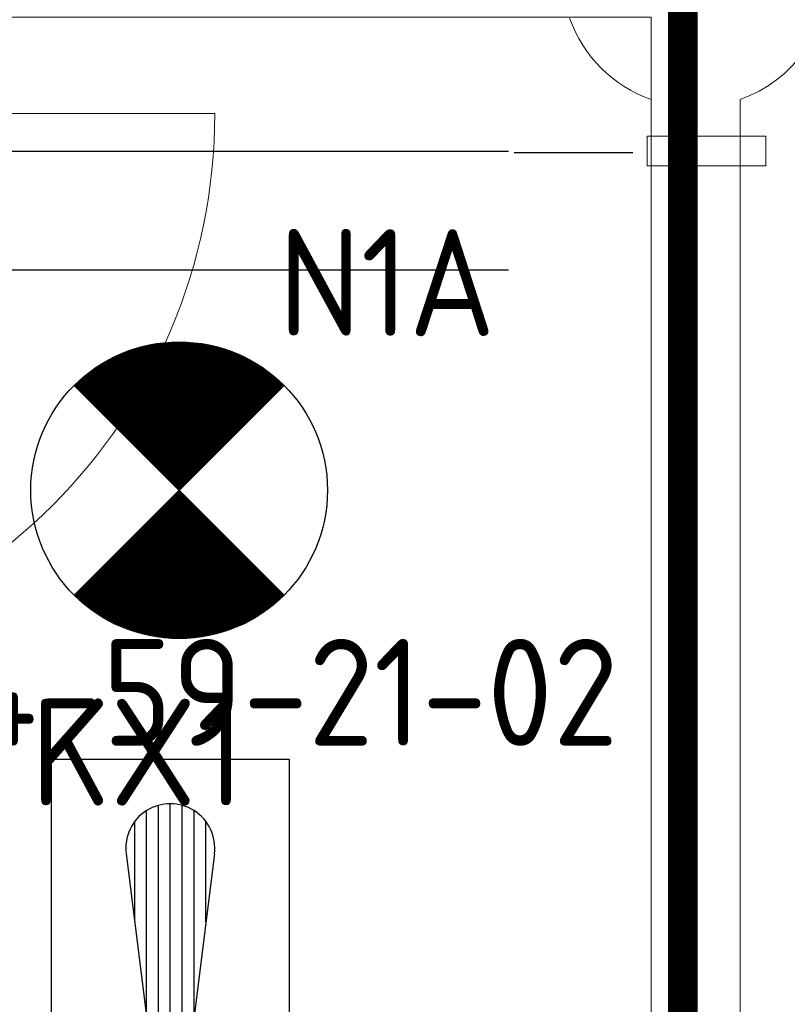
# Model space of a CAD drawing. Header units: millimetres. Extents: x -39149 to 267781, y -2340 to 58540.
# Tile 191 of 244: x 49273 to 50566, y 9963 to 11622. Entities that reach past the tile are written whole.
import ezdxf
from ezdxf.enums import TextEntityAlignment as Align

# ---------------------------------------------------------------- set-up
doc = ezdxf.new("R2010")
doc.units = ezdxf.units.MM
doc.header["$LTSCALE"] = 100
doc.header["$MEASUREMENT"] = 0
doc.linetypes.add('B0605', pattern=[141, 70, -35, 1, -35])
doc.linetypes.add('CENTER', pattern=[20, 12.5, -2.5, 2.5, -2.5])
for name, color, linetype in [('00  Bestaand', 7, 'Continuous'), ('00  Bestaande kolommen', 7, 'Continuous'), ('22 C Binnenwanden', 7, 'Continuous'), ('22 C Binnenwanden Deuren', 7, 'Continuous'), ('45 Plafond', 7, 'Continuous'), ('A Stramien', 7, 'Continuous'), ('AL$1A---_ALGEMEEN--bestaand', 9, 'Continuous'), ('EL6122--_L', 4, 'Continuous'), ('EL6131--_KG', 3, 'Continuous'), ('EL6221--_KRACHT_400', 3, 'Continuous'), ('EL6222--_KRACHT_230', 3, 'Continuous'), ('EL6311--_LICHT_BINNEN', 3, 'Continuous'), ('EL6441--_DATACOM', 3, 'Continuous'), ('EL6511--_BRANDMELD', 3, 'Continuous'), ('INDELING--bestaand', 7, 'Continuous')]:
    doc.layers.add(name, color=color, linetype=linetype)
doc.styles.add('BURO-018', font='isocp.shx', dxfattribs={"height": 180})
doc.styles.add('GENERATED_STYLE_3', font='swiss.ttf', dxfattribs={"width": 0.96})
doc.styles.add('STABICAD-012', font='ISOCP.SHX', dxfattribs={"height": 1.2})
doc.styles.add('STABICAD-018', font='ISOCP.SHX', dxfattribs={"height": 1.8})

# ---------------------------------------------------------------- blocks, each defined once
blk = doc.blocks.new('Slab_119_7', base_point=(34211.5, 612.1))
at = {"layer": '45 Plafond', "color": 8, "linetype": 'Continuous', "lineweight": 0}
blk.add_lwpolyline([(34211.5, 612.1, 0.066229), (50336.5, 5152.1), (50336.5, 11626.8), (48610, 11626.8), (48610, 11625), (43211.5, 11625), (43211.5, 5466.1), (41411.5, 5466.1), (41411.5, 10199.6), (34211.5, 10199.6)], format="xyb", close=True, dxfattribs=at)
blk = doc.blocks.new('Wall_59_7', base_point=(50411.5, 5109.8))
at = {"layer": '00  Bestaand', "color": 8, "linetype": 'Continuous', "lineweight": 0}
for p, q in [((50336.5, 11487.9), (50336.5, 5312.1)), ((50486.5, 5312.1), (50486.5, 11487.9))]:
    blk.add_line(p, q, dxfattribs=at)
blk = doc.blocks.new('Wall_227_7', base_point=(50329.8, 11375.9))
at = {"layer": '00  Bestaand', "color": 8, "linetype": 'Continuous', "lineweight": 0}
for p, q in [((50529.8, 11425.9), (50329.8, 11425.9)), ((50329.8, 11425.9), (50329.8, 11375.9)), ((50529.8, 11375.9), (50529.8, 11425.9)), ((50329.8, 11375.9), (50529.8, 11375.9))]:
    blk.add_line(p, q, dxfattribs=at)
blk = doc.blocks.new('D1a bi h 14_35')
at = {"layer": '22 C Binnenwanden Deuren', "color": 8, "linetype": 'Continuous', "lineweight": 0}
for p, q in [((-467, 0), (-467, 934)), ((-506, 0), (-450, 0)), ((-506, 0), (-506, -114)), ((-467, 0), (467, 0)), ((-467, -40), (-467, 0)), ((450, 0), (506, 0)), ((467, 0), (467, -40)), ((506, -114), (506, 0)), ((-506, -7), (-506, -19)), ((506, -7), (506, -19)), ((-506, -19), (-506, -31)), ((-506, -31), (-506, -83)), ((506, -19), (506, -31)), ((506, -31), (506, -83)), ((467, -40), (-467, -40)), ((-450, -40), (-450, -114)), ((450, -40), (450, -114)), ((-506, -83), (-506, -95)), ((-506, -95), (-506, -107)), ((506, -83), (506, -95)), ((506, -95), (506, -107)), ((-506, -114), (-450, -114)), ((450, -114), (506, -114))]:
    blk.add_line(p, q, dxfattribs=at)
blk.add_arc((-467, 0), 934, 0, 90, dxfattribs=at)
blk = doc.blocks.new('Wall_352_7', base_point=(48610.4, 6900))
at = {"layer": '22 C Binnenwanden Deuren', "color": 1, "linetype": 'Continuous', "lineweight": 0, "zscale": 1000, "rotation": 270}
blk.add_blockref('D1a bi h 14_35', (48667.4, 10997.3), dxfattribs=at)
blk = doc.blocks.new('Column_29_7', base_point=(50411.5, 11700))
at = {"layer": '00  Bestaande kolommen', "color": 8, "linetype": 'Continuous', "lineweight": 0}
for start, end in [(0, 160.5288), (289.4712, 0), (199.4712, 250.5288)]:
    blk.add_arc((50411.5, 11700), 225, start, end, dxfattribs=at)
blk = doc.blocks.new('Standard grid marker_18')
at = {"layer": 'A Stramien', "color": 8, "linetype": 'B0605', "lineweight": 0}
blk.add_line((4000, 0), (46394.8, 0), dxfattribs=at)
at = {"layer": 'A Stramien', "color": 4, "lineweight": 0, "style": 'GENERATED_STYLE_3'}
blk.add_attdef('AC_MARKERTEXT_1', text='', height=100, rotation=90, dxfattribs=at).set_placement((-20, -49.7), align=Align.BOTTOM_LEFT)
blk = doc.blocks.new('E00018')
at = {"color": 0, "linetype": 'Continuous'}
for p, q in [((-1.768, -1.768), (1.768, 1.768)), ((1.768, -1.768), (-1.768, 1.768))]:
    blk.add_line(p, q, dxfattribs=at)
at = {"color": 0, "linetype": 'Continuous', "const_width": 2.5}
for points in [[(-0.884, 0.884, -0.198912), (0, 1.25, -0.198912), (0.884, 0.884, -1)], [(-0.884, -0.884, 0.198912), (0, -1.25, 0.198912), (0.884, -0.884, 1)]]:
    blk.add_lwpolyline(points, format="xyb", dxfattribs=at)
blk = doc.blocks.new('1115B3A-NO1')
at = {"color": 0, "linetype": 'Continuous'}
blk.add_circle((0, 0), 2.5, dxfattribs=at)
at = {"color": 0, "zscale": 100}
blk.add_blockref('E00018', (0, 0), dxfattribs=at)
at = {"color": 0, "linetype": 'Continuous', "style": 'BURO-018'}
for tag, p in [('CIRCUIT', (0, 5)), ('SUBCIRCUIT', (4.5, 5)), ('PANEL', (0, 5)), ('LIGHTFIXTURECODE', (0, 0)), ('SWITCHCODE', (4.5, -1))]:
    blk.add_attdef(tag, text='', height=1.8, dxfattribs=at).set_placement(p, align=Align.MIDDLE)
blk = doc.blocks.new('*X1918')
at = {"layer": 'AL$1A---_ALGEMEEN--bestaand', "color": 0, "linetype": 'Continuous'}
for p, q in [((159.6, 198.675), (159.6, 202.134)), ((159.8, 197.35), (159.8, 202.223)), ((160, 197.25), (160, 202.25)), ((160.2, 197.35), (160.2, 202.223)), ((160.4, 198.675), (160.4, 202.134)), ((159.4, 200.262), (159.4, 201.95)), ((160.6, 200.262), (160.6, 201.95)), ((159.8, 195.542), (159.8, 196.458)), ((160, 195.5), (160, 196.5)), ((160.2, 195.542), (160.2, 196.458)), ((159.6, 195.7), (159.6, 196.3)), ((160.4, 195.7), (160.4, 196.3))]:
    blk.add_line(p, q, dxfattribs=at)
blk = doc.blocks.new('1116A7')
at = {"layer": 'AL$1A---_ALGEMEEN--bestaand', "color": 0, "linetype": 'Continuous'}
for p, q in [((-2, -4), (-2, 4)), ((-2, 4), (2, 4)), ((2, 4), (2, -4)), ((-0.744, 2.406), (-0.248, -1.531)), ((0.744, 2.406), (0.248, -1.531)), ((2, -4), (-2, -4))]:
    blk.add_line(p, q, dxfattribs=at)
blk.add_circle((0, -3), 0.5, dxfattribs=at)
for centre, radius, start, end in [((0, 2.5), 0.75, 352.8192, 187.1808), ((0, -1.5), 0.25, 187.1808, 352.8192)]:
    blk.add_arc(centre, radius, start, end, dxfattribs=at)
blk.add_blockref('*X1918', (-160, -199), dxfattribs=at)
at = {"layer": 'AL$1A---_ALGEMEEN--bestaand', "color": 0, "linetype": 'Continuous', "style": 'BURO-018'}
blk.add_attdef('TEXT1', text='', height=1.8, dxfattribs=at).set_placement((0, 6.5), align=Align.MIDDLE)
at = {"layer": 'AL$1A---_ALGEMEEN--bestaand', "color": 0, "linetype": 'Continuous', "style": 'BURO-018', "flags": 1}
blk.add_attdef('ARTICLECODE', (0, 0), '', height=1.8, dxfattribs=at)
at = {"layer": 'EL6221--_KRACHT_400', "color": 1, "style": 'STABICAD-012'}
blk.add_attdef('FIREPROTECTION_PANEL', text='', height=1.8, dxfattribs=at).set_placement((716.247, 450.773), align=Align.MIDDLE)
at = {"layer": 'EL6222--_KRACHT_230', "color": 1, "style": 'STABICAD-018'}
for tag in ['FIREPROTECTION_HARDWARENUMBER', 'FIREPROTECTION_ZONE']:
    blk.add_attdef(tag, (0, 0), '', height=1.8, dxfattribs=at)
at = {"layer": 'EL6311--_LICHT_BINNEN', "color": 1, "style": 'STABICAD-018'}
blk.add_attdef('CODING2', (0, 0), '', height=1.8, dxfattribs=at)
at = {"layer": 'EL6441--_DATACOM', "color": 1, "style": 'STABICAD-018'}
blk.add_attdef('CODING1', (0, 0), '', height=1.8, dxfattribs=at)

msp = doc.modelspace()

# ---------------------------------------------------------------- linework, layer by layer
at = {"layer": 'EL6122--_L'}
for q in [(50386.5, 8788), (50386.5, 5100.3)]:
    msp.add_line((50386.5, 11700.3), q, dxfattribs=at)
at = {"layer": 'EL6131--_KG', "linetype": 'Continuous'}
for p, q in [((50096.5, 11400.4), (48796.5, 11400.4)), ((50096.5, 11200.4), (48996.5, 11200.4))]:
    msp.add_line(p, q, dxfattribs=at)
at = {"layer": 'EL6131--_KG'}
msp.add_line((50306, 11398.1), (50106, 11398.1), dxfattribs=at)
at = {"layer": 'INDELING--bestaand', "color": 3, "linetype": 'CENTER', "const_width": 50}
msp.add_lwpolyline([(43309.9, 11766.4), (50390, 11766.4), (50390, 5000.9), (50390, -801.2)], dxfattribs=at)

# ---------------------------------------------------------------- block references
at = {"layer": '00  Bestaand', "color": 1, "lineweight": 0}
msp.add_blockref('Wall_59_7', (50411.5, 5109.8), dxfattribs=at)
at = {"layer": '00  Bestaand', "color": 251, "lineweight": 0}
msp.add_blockref('Wall_227_7', (50329.8, 11375.9), dxfattribs=at)
at = {"layer": '00  Bestaande kolommen', "color": 3, "lineweight": 0}
msp.add_blockref('Column_29_7', (50411.5, 11700), dxfattribs=at)
at = {"layer": '22 C Binnenwanden', "color": 1, "lineweight": 0}
msp.add_blockref('Wall_352_7', (48610.4, 6900), dxfattribs=at)
at = {"layer": '45 Plafond', "color": 252, "linetype": 'Continuous', "lineweight": 0}
msp.add_blockref('Slab_119_7', (34211.5, 612.1), dxfattribs=at)
at = {"layer": 'A Stramien', "color": 1, "linetype": 'Continuous', "lineweight": 0, "zscale": 1000, "rotation": 270}
msp.add_blockref('Standard grid marker_18', (50411.5, 48900), dxfattribs=at)
at = {"layer": 'EL6311--_LICHT_BINNEN', "linetype": 'Continuous'}
ref = msp.add_blockref('1115B3A-NO1', (49541.4, 10829.4), dxfattribs=dict(at, xscale=100, yscale=100, zscale=100))
ref.add_attrib('CIRCUIT', 'N1A', dxfattribs={"layer": '0', "color": 3, "linetype": 'ByBlock', "height": 180, "style": 'BURO-018'}).set_placement((49891.4, 11179.4), align=Align.MIDDLE)
ref.add_attrib('LIGHTFIXTURECODE', 'KX1', dxfattribs={"layer": '0', "color": 3, "linetype": 'ByBlock', "height": 180, "style": 'BURO-018'}).set_placement((49471.6, 10388.4), align=Align.MIDDLE)
at = {"layer": 'EL6511--_BRANDMELD', "linetype": 'Continuous'}
ref = msp.add_blockref('1116A7', (49526.5, 9976.2), dxfattribs=dict(at, xscale=100, yscale=100))
ref.add_attrib('CODING1', '11-A4-59-21-02', dxfattribs={"layer": '0', "color": 1, "linetype": 'ByBlock', "height": 180, "style": 'STABICAD-018'}).set_placement((49522.3, 10489), align=Align.MIDDLE)

doc.saveas('drawing.dxf')
